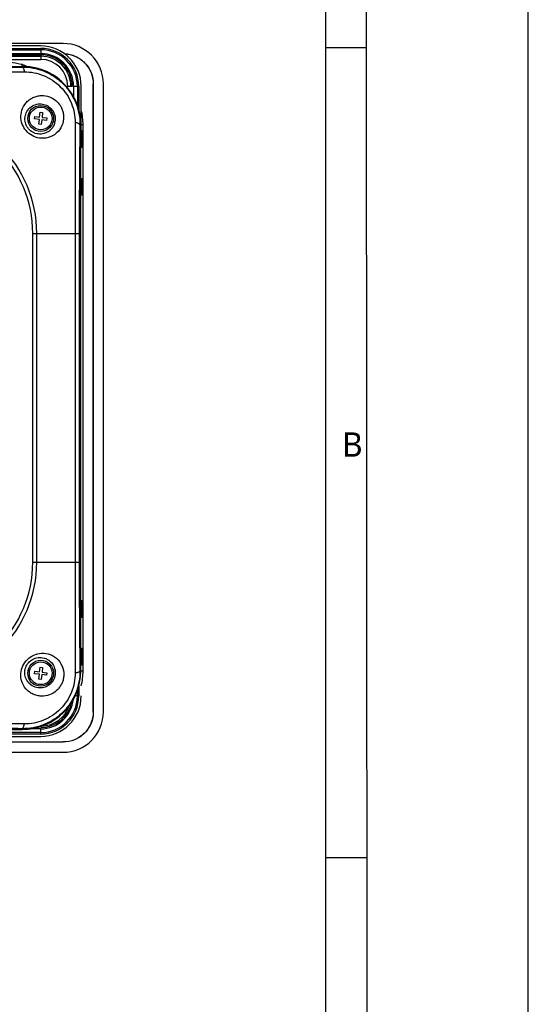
# Model space of a CAD drawing. Header units: millimetres. Extents: x 0 to 1188, y 0 to 840.
# Tile 29 of 30: x 1062 to 1188, y 354 to 597. Entities that reach past the tile are written whole.
import ezdxf

# ---------------------------------------------------------------- set-up
doc = ezdxf.new("R2010")
doc.units = ezdxf.units.MM
doc.header["$LTSCALE"] = 65.34
for name, color, linetype in [('00_TOPRB1000WD-FORMAT', 7, 'CONTINUOUS'), ('ISO7045-M3X5-4_8-SHAPE', 7, 'CONTINUOUS'), ('RB10W-P0100_REV0-SHAPE', 7, 'CONTINUOUS'), ('RB10W-P0300_REV0-SHAPE', 7, 'CONTINUOUS'), ('RB10W-P0400_GASKET-SHAPE', 7, 'CONTINUOUS')]:
    doc.layers.add(name, color=color, linetype=linetype)
doc.styles.add('TEXTSTYLE_2', font='malgun.ttf')

msp = doc.modelspace()

# ---------------------------------------------------------------- linework, layer by layer
at = {"layer": '00_TOPRB1000WD-FORMAT', "color": 7, "linetype": 'Continuous'}
for p, q in [((1188, 0), (1188, 840)), ((1148.282653, 40), (1148, 800)), ((1138, 40), (1138, 790)), ((1138, 590), (1148, 590)), ((1138, 390), (1148, 390))]:
    msp.add_line(p, q, dxfattribs=at)
at = {"layer": 'ISO7045-M3X5-4_8-SHAPE', "color": 7, "linetype": 'Continuous'}
for p, q in [((1067.305632, 572.847814), (1067.450968, 574.03898)), ((1067.450968, 574.03898), (1068.046551, 573.966312)), ((1068.046551, 573.966312), (1067.901216, 572.775146)), ((1066.041798, 572.397566), (1066.114466, 572.993149)), ((1067.232965, 572.252231), (1066.041798, 572.397566)), ((1066.114466, 572.993149), (1067.305632, 572.847814)), ((1067.087629, 571.061064), (1067.232965, 572.252231)), ((1067.828548, 572.179563), (1067.683212, 570.988396)), ((1069.019714, 572.034227), (1067.828548, 572.179563)), ((1067.901216, 572.775146), (1069.092382, 572.62981)), ((1069.092382, 572.62981), (1069.019714, 572.034227)), ((1067.683212, 570.988396), (1067.087629, 571.061064)), ((1066.041798, 435.397566), (1066.114466, 435.993149)), ((1067.232965, 435.252231), (1066.041798, 435.397566)), ((1066.114466, 435.993149), (1067.305632, 435.847814)), ((1067.087629, 434.061064), (1067.232965, 435.252231)), ((1067.305632, 435.847814), (1067.450968, 437.03898)), ((1067.450968, 437.03898), (1068.046551, 436.966312)), ((1067.828548, 435.179563), (1067.683212, 433.988396)), ((1069.019714, 435.034227), (1067.828548, 435.179563)), ((1068.046551, 436.966312), (1067.901216, 435.775146)), ((1067.901216, 435.775146), (1069.092382, 435.62981)), ((1069.092382, 435.62981), (1069.019714, 435.034227)), ((1067.683212, 433.988396), (1067.087629, 434.061064))]:
    msp.add_line(p, q, dxfattribs=at)
for centre in [(1067.56709, 572.513688), (1067.56709, 435.513688)]:
    msp.add_circle(centre, 2.8, dxfattribs=at)
at = {"layer": 'RB10W-P0100_REV0-SHAPE', "color": 7, "linetype": 'Continuous'}
for p, q in [((1073.080795, 591.013688), (828.053385, 591.013688)), ((1062.96709, 585.359493), (1062.96709, 585.98353)), ((1063.870162, 585.327246), (1063.870162, 585.342278)), ((1070.56709, 583.242609), (1070.56709, 583.259015)), ((1080.56709, 581.027393), (1080.53218, 581.027393)), ((1080.53218, 425.999984), (1080.53218, 581.027393)), ((1080.56709, 581.027393), (1080.56709, 425.999984)), ((1083.06709, 425.999984), (1083.06709, 581.027393)), ((1078.036932, 570.913688), (1077.464231, 570.913688)), ((1077.464231, 436.113688), (1077.464231, 570.913688)), ((1077.748023, 569.506286), (1077.589166, 569.344532)), ((1077.60485, 569.502678), (1077.605833, 569.503184)), ((1077.605833, 569.503184), (1077.748023, 569.506286)), ((1078.036932, 436.113688), (1078.036932, 570.913688)), ((1077.776161, 568.701623), (1077.577738, 568.701623)), ((1077.577738, 566.129838), (1077.577738, 568.697539)), ((1077.776161, 568.701623), (1077.776161, 566.125754)), ((1077.776161, 566.125754), (1077.577738, 566.125754)), ((1077.748023, 565.32109), (1077.589171, 565.48284)), ((1077.605833, 565.324193), (1077.604873, 565.324685)), ((1077.748023, 565.32109), (1077.605833, 565.324193)), ((1077.776161, 556.901623), (1077.577738, 556.901623)), ((1077.577738, 554.329838), (1077.577738, 556.897539)), ((1077.748023, 557.706286), (1077.589166, 557.544532)), ((1077.60485, 557.702678), (1077.605833, 557.703184)), ((1077.605833, 557.703184), (1077.748023, 557.706286)), ((1077.776161, 556.901623), (1077.776161, 554.325754)), ((1077.776161, 554.325754), (1077.577738, 554.325754)), ((1077.748023, 553.52109), (1077.589171, 553.68284)), ((1077.605833, 553.524193), (1077.604873, 553.524685)), ((1077.748023, 553.52109), (1077.605833, 553.524193)), ((1077.776161, 452.701623), (1077.577738, 452.701623)), ((1077.577738, 450.129838), (1077.577738, 452.697539)), ((1077.748023, 453.506286), (1077.589166, 453.344532)), ((1077.60485, 453.502678), (1077.605833, 453.503184)), ((1077.605833, 453.503184), (1077.748023, 453.506286)), ((1077.776161, 452.701623), (1077.776161, 450.125754)), ((1077.776161, 450.125754), (1077.577738, 450.125754)), ((1077.748023, 449.32109), (1077.589171, 449.48284)), ((1077.605833, 449.324193), (1077.604873, 449.324685)), ((1077.748023, 449.32109), (1077.605833, 449.324193)), ((1077.776161, 440.901623), (1077.577738, 440.901623)), ((1077.577738, 438.329838), (1077.577738, 440.897539)), ((1077.748023, 441.706286), (1077.589166, 441.544532)), ((1077.60485, 441.702678), (1077.605833, 441.703184)), ((1077.605833, 441.703184), (1077.748023, 441.706286)), ((1077.776161, 440.901623), (1077.776161, 438.325754)), ((1077.776161, 438.325754), (1077.577738, 438.325754)), ((1077.748023, 437.52109), (1077.589171, 437.68284)), ((1077.464231, 436.113688), (1078.036932, 436.113688)), ((1077.605833, 437.524193), (1077.604873, 437.524685)), ((1077.748023, 437.52109), (1077.605833, 437.524193)), ((1080.56709, 425.999984), (1080.53218, 425.999983)), ((1053.171707, 421.616547), (1062.96709, 421.616547)), ((828.053385, 418.548598), (1073.080795, 418.548598)), ((1073.080795, 418.513688), (828.053386, 418.513688)), ((1073.080795, 418.513688), (1073.080795, 418.548598)), ((828.053385, 416.013688), (1073.080795, 416.013688))]:
    msp.add_line(p, q, dxfattribs=at)
for centre, radius, start, end in [((1063.141519, 570.815081), 14.545459, 90.095156, 90.68710622), ((1063.141459, 570.812144), 14.548395, 87.1289552, 90.09490093), ((1063.169343, 571.369806), 13.990037, 86.57774122, 87.12861419), ((1062.96709, 570.913688), 14.497141, 0, 58.38281803), ((1062.96709, 570.913688), 15.069842, 0, 14.2974099), ((1062.96709, 436.113688), 14.497141, 270, 360), ((1062.96709, 436.113688), 15.069842, 345.7025901, 360)]:
    msp.add_arc(centre, radius, start, end, dxfattribs=at)
for centre, major_axis, ratio, start_param, end_param in [((1073.053367, 580.999965), (7.090462, 7.090462), 0.9972646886, -0.7840286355, 0.7840286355), ((1033.733987, 588.331952), (90, 0), 0.0349207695, -1.5707963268, -1.2399831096), ((1073.053367, 426.027412), (7.090462, -7.090462), 0.9972646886, -0.7840286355, 0.7840286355)]:
    msp.add_ellipse(centre, major_axis=major_axis, ratio=ratio, start_param=start_param, end_param=end_param, dxfattribs=at)
for points, knots in [([(1073.44109, 588.50488), (1074.384916, 588.458786), (1075.807328, 588.113854), (1077.452935, 587.1621), (1078.532811, 586.223769), (1079.418907, 585.100298), (1080.288563, 583.409734), (1080.56709, 581.972564), (1080.56709, 581.027393)], [0, 0, 0, 0, 0.249610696, 0.3747758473, 0.4999660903, 0.6251448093, 0.7503311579, 1, 1, 1, 1]), ([(1073.493892, 588.467141), (1074.42792, 588.4146), (1075.834216, 588.064522), (1077.459702, 587.113517), (1078.526399, 586.179036), (1079.401026, 585.06246), (1080.257977, 583.38573), (1080.53218, 581.962833), (1080.53218, 581.027393)], [0, 0, 0, 0, 0.2494620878, 0.3747313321, 0.500007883, 0.6252839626, 0.7505550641, 1, 1, 1, 1]), ([(1064.004467, 585.334894), (1065.142525, 585.266839), (1067.441714, 584.845072), (1069.56926, 583.873297), (1070.56709, 583.259015)], [0, 0, 0, 0, 0.4931521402, 1, 1, 1, 1]), ([(1077.577738, 568.697539), (1077.577738, 568.798364), (1077.578615, 568.944999), (1077.582028, 569.131829), (1077.585048, 569.251647), (1077.589576, 569.350359), (1077.592418, 569.426717), (1077.599741, 569.472309), (1077.600135, 569.497912), (1077.60485, 569.502678)], [0, 0, 0, 0, 0.3750936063, 0.5453786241, 0.6954459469, 0.8202923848, 0.9148816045, 0.9750589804, 1, 1, 1, 1]), ([(1077.748023, 569.506286), (1077.749599, 569.506321), (1077.751871, 569.499144), (1077.754061, 569.489012), (1077.756673, 569.468759), (1077.76038, 569.428953), (1077.764443, 569.361024), (1077.768486, 569.261542), (1077.771838, 569.139884), (1077.775234, 568.950803), (1077.776161, 568.802748), (1077.776161, 568.701623)], [0, 0, 0, 0, 0.0058637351, 0.0206576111, 0.044867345, 0.0783123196, 0.1714049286, 0.296464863, 0.4493376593, 0.623845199, 1, 1, 1, 1]), ([(1077.604873, 565.324685), (1077.599941, 565.32963), (1077.599721, 565.356071), (1077.592262, 565.402388), (1077.589471, 565.479446), (1077.584941, 565.578837), (1077.581938, 565.699601), (1077.578594, 565.885484), (1077.577738, 566.030766), (1077.577738, 566.129838)], [0, 0, 0, 0, 0.0259802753, 0.0876111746, 0.1827473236, 0.3080899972, 0.4596595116, 0.631440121, 1, 1, 1, 1]), ([(1077.776161, 566.125754), (1077.776161, 566.022725), (1077.775209, 565.873165), (1077.771734, 565.682954), (1077.768361, 565.562199), (1077.764303, 565.463435), (1077.760205, 565.396102), (1077.756498, 565.356975), (1077.75388, 565.337489), (1077.751808, 565.327743), (1077.749513, 565.321058), (1077.748023, 565.32109)], [0, 0, 0, 0, 0.3832278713, 0.5562500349, 0.7077260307, 0.8323141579, 0.9245804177, 0.9571668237, 0.9804377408, 0.9944558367, 1, 1, 1, 1]), ([(1077.577738, 556.897539), (1077.577738, 556.998364), (1077.578615, 557.144999), (1077.582028, 557.331829), (1077.585048, 557.451647), (1077.589576, 557.550359), (1077.592418, 557.626717), (1077.599741, 557.672309), (1077.600135, 557.697912), (1077.60485, 557.702678)], [0, 0, 0, 0, 0.3750936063, 0.5453786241, 0.6954459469, 0.8202923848, 0.9148816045, 0.9750589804, 1, 1, 1, 1]), ([(1077.748023, 557.706286), (1077.749599, 557.706321), (1077.751871, 557.699144), (1077.754061, 557.689012), (1077.756673, 557.668759), (1077.76038, 557.628953), (1077.764443, 557.561024), (1077.768486, 557.461542), (1077.771838, 557.339884), (1077.775234, 557.150803), (1077.776161, 557.002748), (1077.776161, 556.901623)], [0, 0, 0, 0, 0.0058637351, 0.0206576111, 0.044867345, 0.0783123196, 0.1714049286, 0.296464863, 0.4493376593, 0.623845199, 1, 1, 1, 1]), ([(1077.604873, 553.524685), (1077.599941, 553.52963), (1077.599721, 553.556071), (1077.592262, 553.602388), (1077.589471, 553.679446), (1077.584941, 553.778837), (1077.581938, 553.899601), (1077.578594, 554.085484), (1077.577738, 554.230766), (1077.577738, 554.329838)], [0, 0, 0, 0, 0.0259802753, 0.0876111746, 0.1827473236, 0.3080899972, 0.4596595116, 0.631440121, 1, 1, 1, 1]), ([(1077.776161, 554.325754), (1077.776161, 554.222725), (1077.775209, 554.073165), (1077.771734, 553.882954), (1077.768361, 553.762199), (1077.764303, 553.663435), (1077.760205, 553.596102), (1077.756498, 553.556975), (1077.75388, 553.537489), (1077.751808, 553.527743), (1077.749513, 553.521058), (1077.748023, 553.52109)], [0, 0, 0, 0, 0.3832278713, 0.5562500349, 0.7077260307, 0.8323141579, 0.9245804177, 0.9571668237, 0.9804377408, 0.9944558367, 1, 1, 1, 1]), ([(1077.577738, 452.697539), (1077.577738, 452.798364), (1077.578615, 452.944999), (1077.582028, 453.131829), (1077.585048, 453.251647), (1077.589576, 453.350359), (1077.592418, 453.426717), (1077.599741, 453.472309), (1077.600135, 453.497912), (1077.60485, 453.502678)], [0, 0, 0, 0, 0.3750936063, 0.5453786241, 0.6954459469, 0.8202923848, 0.9148816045, 0.9750589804, 1, 1, 1, 1]), ([(1077.748023, 453.506286), (1077.749599, 453.506321), (1077.751871, 453.499144), (1077.754061, 453.489012), (1077.756673, 453.468759), (1077.76038, 453.428953), (1077.764443, 453.361024), (1077.768486, 453.261542), (1077.771838, 453.139884), (1077.775234, 452.950803), (1077.776161, 452.802748), (1077.776161, 452.701623)], [0, 0, 0, 0, 0.0058637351, 0.0206576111, 0.044867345, 0.0783123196, 0.1714049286, 0.296464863, 0.4493376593, 0.623845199, 1, 1, 1, 1]), ([(1077.604873, 449.324685), (1077.599941, 449.32963), (1077.599721, 449.356071), (1077.592262, 449.402388), (1077.589471, 449.479446), (1077.584941, 449.578837), (1077.581938, 449.699601), (1077.578594, 449.885484), (1077.577738, 450.030766), (1077.577738, 450.129838)], [0, 0, 0, 0, 0.0259802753, 0.0876111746, 0.1827473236, 0.3080899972, 0.4596595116, 0.631440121, 1, 1, 1, 1]), ([(1077.776161, 450.125754), (1077.776161, 450.022725), (1077.775209, 449.873165), (1077.771734, 449.682954), (1077.768361, 449.562199), (1077.764303, 449.463435), (1077.760205, 449.396102), (1077.756498, 449.356975), (1077.75388, 449.337489), (1077.751808, 449.327743), (1077.749513, 449.321058), (1077.748023, 449.32109)], [0, 0, 0, 0, 0.3832278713, 0.5562500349, 0.7077260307, 0.8323141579, 0.9245804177, 0.9571668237, 0.9804377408, 0.9944558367, 1, 1, 1, 1]), ([(1077.577738, 440.897539), (1077.577738, 440.998364), (1077.578615, 441.144999), (1077.582028, 441.331829), (1077.585048, 441.451647), (1077.589576, 441.550359), (1077.592418, 441.626717), (1077.599741, 441.672309), (1077.600135, 441.697912), (1077.60485, 441.702678)], [0, 0, 0, 0, 0.3750936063, 0.5453786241, 0.6954459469, 0.8202923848, 0.9148816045, 0.9750589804, 1, 1, 1, 1]), ([(1077.748023, 441.706286), (1077.749599, 441.706321), (1077.751871, 441.699144), (1077.754061, 441.689012), (1077.756673, 441.668759), (1077.76038, 441.628953), (1077.764443, 441.561024), (1077.768486, 441.461542), (1077.771838, 441.339884), (1077.775234, 441.150803), (1077.776161, 441.002748), (1077.776161, 440.901623)], [0, 0, 0, 0, 0.0058637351, 0.0206576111, 0.044867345, 0.0783123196, 0.1714049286, 0.296464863, 0.4493376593, 0.623845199, 1, 1, 1, 1]), ([(1077.604873, 437.524685), (1077.599941, 437.52963), (1077.599721, 437.556071), (1077.592262, 437.602388), (1077.589471, 437.679446), (1077.584941, 437.778837), (1077.581938, 437.899601), (1077.578594, 438.085484), (1077.577738, 438.230766), (1077.577738, 438.329838)], [0, 0, 0, 0, 0.0259802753, 0.0876111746, 0.1827473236, 0.3080899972, 0.4596595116, 0.631440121, 1, 1, 1, 1]), ([(1077.776161, 438.325754), (1077.776161, 438.222725), (1077.775209, 438.073165), (1077.771734, 437.882954), (1077.768361, 437.762199), (1077.764303, 437.663435), (1077.760205, 437.596102), (1077.756498, 437.556975), (1077.75388, 437.537489), (1077.751808, 437.527743), (1077.749513, 437.521058), (1077.748023, 437.52109)], [0, 0, 0, 0, 0.3832278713, 0.5562500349, 0.7077260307, 0.8323141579, 0.9245804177, 0.9571668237, 0.9804377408, 0.9944558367, 1, 1, 1, 1]), ([(1080.56709, 425.999984), (1080.56709, 425.025384), (1080.270738, 423.542053), (1079.346801, 421.812112), (1078.408519, 420.672259), (1077.268666, 419.733978), (1075.538726, 418.81004), (1074.055395, 418.513688), (1073.080795, 418.513688)], [0, 0, 0, 0, 0.2496133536, 0.3748038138, 0.5, 0.6251961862, 0.7503866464, 1, 1, 1, 1]), ([(1080.53218, 425.999984), (1080.53218, 425.030718), (1080.237548, 423.554742), (1079.318332, 421.832604), (1078.383739, 420.697039), (1077.248174, 419.762446), (1075.526037, 418.84323), (1074.05006, 418.548598), (1073.080795, 418.548598)], [0, 0, 0, 0, 0.2494083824, 0.3747007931, 0.500000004, 0.6252992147, 0.7505916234, 1, 1, 1, 1])]:
    msp.add_open_spline(points, degree=3, knots=knots, dxfattribs=at)
at = {"layer": 'RB10W-P0300_REV0-SHAPE', "color": 7, "linetype": 'Continuous'}
for p, q in [((1062.96709, 585.197773), (1062.96709, 585.344728)), ((1077.251173, 570.913688), (1077.450263, 570.913688)), ((1077.450263, 436.113688), (1077.450263, 570.913688)), ((1065.608192, 544.090388), (1077.080085, 544.090388)), ((1065.608192, 462.943688), (1065.608192, 544.090388)), ((1066.608192, 462.943688), (1066.608192, 544.090388)), ((1076.081304, 544.090388), (1076.081304, 462.943688)), ((1077.080085, 544.090388), (1077.080085, 462.943688)), ((1065.608192, 462.943688), (1077.080085, 462.943688)), ((1077.251251, 436.113688), (1077.450263, 436.113688)), ((1053.171707, 421.630516), (1062.96709, 421.630516)), ((1062.96709, 421.82949), (1062.96709, 421.630516))]:
    msp.add_line(p, q, dxfattribs=at)
for centre in [(1067.56709, 572.513688), (1067.56709, 435.513688)]:
    msp.add_circle(centre, 3.2, dxfattribs=at)
for centre, radius, start, end in [((1063.140362, 570.810808), 14.534953, 86.59319538, 90.68304312), ((1062.96709, 570.913688), 14.483173, 0, 58.34879343), ((1036.14409, 544.090388), 30.464102, 0, 90), ((1036.14409, 544.090388), 29.464102, 0, 90), ((1036.14409, 462.943688), 30.464102, 270, 360), ((1036.14409, 462.943688), 29.464102, 270, 360), ((1062.96709, 436.113688), 14.483173, 270, 360)]:
    msp.add_arc(centre, radius, start, end, dxfattribs=at)
msp.add_ellipse((1033.733987, 588.331952), major_axis=(90.4, 0), ratio=0.0349207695, start_param=-1.5707963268, end_param=-1.2415023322, dxfattribs=at)
for points, knots in [([(1036.14409, 585.02669), (1038.422473, 585.02669), (1047.363691, 585.042896), (1056.304707, 585.120514), (1062.96709, 585.197773)], [0, 0, 0, 0, 0.2548180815, 1, 1, 1, 1]), ([(1036.14409, 584.027908), (1038.468888, 584.027908), (1047.598422, 584.023418), (1056.727973, 584.011327), (1063.5327, 584.023664)], [0, 0, 0, 0, 0.2546458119, 1, 1, 1, 1]), ([(1062.96709, 585.197773), (1063.886845, 585.206942), (1065.746295, 585.043374), (1068.445871, 584.252885), (1070.962151, 582.930246), (1073.175813, 581.122659), (1074.983465, 578.909038), (1076.306184, 576.392739), (1077.096749, 573.693065), (1077.260342, 571.83351), (1077.251173, 570.913688)], [0, 0, 0, 0, 0.122855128, 0.2474560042, 0.373371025, 0.4999920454, 0.6266137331, 0.7525299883, 0.8771360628, 1, 1, 1, 1]), ([(1062.96709, 585.197773), (1063.032574, 585.190895), (1063.132699, 585.123079), (1063.230211, 584.994366), (1063.340355, 584.793513), (1063.450876, 584.466754), (1063.508545, 584.181429), (1063.5327, 584.023664)], [0, 0, 0, 0, 0.1452923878, 0.2424739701, 0.3589266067, 0.6478192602, 1, 1, 1, 1]), ([(1063.5327, 584.023664), (1064.334171, 584.025109), (1065.956517, 583.870091), (1068.313852, 583.165696), (1070.517415, 581.998008), (1072.460727, 580.40755), (1074.051243, 578.464273), (1075.219001, 576.260693), (1075.923464, 573.903272), (1076.078503, 572.280834), (1076.07706, 571.479305)], [0, 0, 0, 0, 0.1222158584, 0.2466935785, 0.3728815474, 0.49999202, 0.6271031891, 0.7532924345, 0.8777753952, 1, 1, 1, 1]), ([(1070.56709, 583.242609), (1069.568901, 583.857929), (1067.441275, 584.830637), (1065.141666, 585.252342), (1064.004101, 585.320074)], [0, 0, 0, 0, 0.5071413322, 1, 1, 1, 1]), ([(1062.689446, 573.066708), (1062.703186, 573.719295), (1062.990904, 575.090864), (1064.010746, 576.554009), (1065.163582, 577.427707), (1066.147829, 577.890259), (1067.185866, 578.137136), (1068.557, 578.18452), (1070.201909, 577.760238), (1071.55744, 576.782886), (1072.368887, 575.77037), (1072.834601, 574.9072), (1073.138206, 573.965198), (1073.221261, 573.305697), (1073.231767, 572.974523)], [0, 0, 0, 0, 0.1207352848, 0.2523206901, 0.3199275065, 0.3865940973, 0.451990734, 0.5159067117, 0.6389760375, 0.7583409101, 0.8179134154, 0.8778983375, 0.938712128, 1, 1, 1, 1]), ([(1063.679167, 572.513688), (1063.698996, 572.981558), (1063.928579, 573.960252), (1064.824539, 575.202924), (1065.953972, 575.870893), (1066.938498, 576.098449), (1067.897988, 576.128541), (1069.041592, 575.8326), (1069.98189, 575.154968), (1070.543504, 574.453849), (1070.975434, 573.655479), (1071.12813, 572.970338), (1071.143702, 572.513688)], [0, 0, 0, 0, 0.1233387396, 0.2576011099, 0.3927895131, 0.4584308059, 0.5222268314, 0.6442185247, 0.7618683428, 0.8205239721, 0.8796572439, 1, 1, 1, 1]), ([(1073.231767, 572.974523), (1073.255688, 572.220424), (1072.966907, 570.649026), (1071.557534, 568.714398), (1069.485558, 567.622461), (1067.301077, 567.506432), (1065.383847, 568.172678), (1063.882497, 569.41917), (1062.895438, 571.105339), (1062.675623, 572.410246), (1062.689446, 573.066708)], [0, 0, 0, 0, 0.1350855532, 0.275899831, 0.4141617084, 0.5401187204, 0.656922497, 0.7694783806, 0.8824375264, 1, 1, 1, 1]), ([(1071.143702, 572.513688), (1071.161754, 571.98429), (1070.961706, 570.874847), (1070.132644, 569.719344), (1069.212221, 569.074046), (1068.450666, 568.76122), (1067.67671, 568.623792), (1066.698773, 568.650138), (1065.566965, 569.018036), (1064.667795, 569.756177), (1064.150064, 570.495151), (1063.764738, 571.334546), (1063.6593, 572.044935), (1063.679167, 572.513688)], [0, 0, 0, 0, 0.1329108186, 0.2731629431, 0.344372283, 0.4129073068, 0.4780512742, 0.5401519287, 0.6570091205, 0.7691815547, 0.8253523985, 0.8822776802, 1, 1, 1, 1]), ([(1076.07706, 571.479305), (1076.073014, 569.247817), (1076.065194, 560.118174), (1076.081303, 550.988538), (1076.081304, 544.090388)], [0, 0, 0, 0, 0.2444227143, 1, 1, 1, 1]), ([(1077.251173, 570.913688), (1077.244295, 570.979173), (1077.176479, 571.079299), (1077.047766, 571.176813), (1076.846912, 571.286958), (1076.520151, 571.397481), (1076.234825, 571.455151), (1076.07706, 571.479305)], [0, 0, 0, 0, 0.1452932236, 0.242474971, 0.3589276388, 0.6478199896, 1, 1, 1, 1]), ([(1077.251173, 570.913688), (1077.225846, 568.72964), (1077.130437, 559.788849), (1077.080085, 550.8475), (1077.080085, 544.090388)], [0, 0, 0, 0, 0.2442814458, 1, 1, 1, 1]), ([(1076.081304, 462.943688), (1076.081304, 460.61827), (1076.07681, 451.486369), (1076.064718, 442.35445), (1076.077072, 435.547976)], [0, 0, 0, 0, 0.2546477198, 1, 1, 1, 1]), ([(1077.080085, 462.943688), (1077.080085, 460.664693), (1077.0963, 451.721141), (1077.173958, 442.777792), (1077.251251, 436.113688)], [0, 0, 0, 0, 0.2548200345, 1, 1, 1, 1]), ([(1062.668695, 434.969444), (1062.655274, 435.628736), (1062.876274, 436.937575), (1063.865014, 438.630005), (1065.369582, 439.88406), (1067.296351, 440.557879), (1069.496295, 440.443324), (1071.580908, 439.34378), (1072.996497, 437.398623), (1073.286961, 435.820949), (1073.263337, 435.063265)], [0, 0, 0, 0, 0.1174909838, 0.2301257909, 0.3425604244, 0.4594349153, 0.5856930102, 0.7243142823, 0.8649370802, 1, 1, 1, 1]), ([(1063.649, 435.513688), (1063.629366, 435.985166), (1063.735727, 436.698927), (1064.122793, 437.542192), (1064.642382, 438.284748), (1065.545983, 439.028285), (1066.685215, 439.400375), (1067.671396, 439.428162), (1068.45301, 439.290057), (1069.221911, 438.974439), (1070.148862, 438.324287), (1070.98305, 437.161889), (1071.185021, 436.046393), (1071.167309, 435.513688)], [0, 0, 0, 0, 0.1176276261, 0.1743527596, 0.230369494, 0.3424190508, 0.459376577, 0.5216201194, 0.5869706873, 0.6557621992, 0.7270990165, 0.8671388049, 1, 1, 1, 1]), ([(1077.251251, 436.113688), (1077.260421, 435.193938), (1077.096859, 433.334495), (1076.306385, 430.634921), (1074.98376, 428.118629), (1073.176178, 425.904943), (1070.962548, 424.09726), (1068.446224, 422.77451), (1065.746512, 421.983923), (1063.886927, 421.820323), (1062.96709, 421.82949)], [0, 0, 0, 0, 0.1228536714, 0.2474534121, 0.3733677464, 0.4999885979, 0.6266106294, 0.7525276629, 0.8771348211, 1, 1, 1, 1]), ([(1076.077072, 435.547976), (1076.078518, 434.746512), (1075.923506, 433.124179), (1075.219125, 430.766854), (1074.05145, 428.563286), (1072.460996, 426.619957), (1070.51771, 425.029416), (1068.314104, 423.861632), (1065.956645, 423.157152), (1064.334177, 423.00211), (1063.532633, 423.003553)], [0, 0, 0, 0, 0.1222139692, 0.2466902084, 0.3728772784, 0.4999875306, 0.6270991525, 0.7532894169, 0.877773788, 1, 1, 1, 1]), ([(1071.167309, 435.513688), (1071.151969, 435.05236), (1070.998052, 434.36096), (1070.562185, 433.555989), (1069.996109, 432.849624), (1069.047068, 432.166527), (1067.892264, 431.86931), (1066.92347, 431.901664), (1065.93049, 432.133797), (1064.795367, 432.809725), (1063.897845, 434.061174), (1063.668567, 435.043785), (1063.649, 435.513688)], [0, 0, 0, 0, 0.1206512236, 0.1796955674, 0.2383319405, 0.356096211, 0.4783394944, 0.5422785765, 0.6080491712, 0.7433636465, 0.8770674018, 1, 1, 1, 1]), ([(1077.251251, 436.113688), (1077.244373, 436.048193), (1077.176556, 435.94805), (1077.047833, 435.850517), (1076.846968, 435.740352), (1076.520189, 435.629811), (1076.234846, 435.572133), (1076.077072, 435.547976)], [0, 0, 0, 0, 0.1453034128, 0.2424874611, 0.3589406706, 0.6478293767, 1, 1, 1, 1]), ([(1073.263337, 435.063265), (1073.252864, 434.727384), (1073.169013, 434.062107), (1072.862389, 433.113612), (1072.39435, 432.246983), (1071.578023, 431.228928), (1070.212922, 430.245736), (1068.555721, 429.820443), (1067.174654, 429.870928), (1066.130002, 430.122183), (1065.140813, 430.590637), (1063.986642, 431.471447), (1062.968387, 432.940953), (1062.682013, 434.315208), (1062.668695, 434.969444)], [0, 0, 0, 0, 0.0618158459, 0.1224782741, 0.1823922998, 0.2419566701, 0.3614368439, 0.4847283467, 0.5487621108, 0.6142582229, 0.6809838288, 0.7486045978, 0.8796271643, 1, 1, 1, 1]), ([(1062.96709, 421.82949), (1061.72714, 421.843867), (1056.694239, 421.89952), (1051.661191, 421.942596), (1047.868083, 421.965056)], [0, 0, 0, 0, 0.2463703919, 1, 1, 1, 1]), ([(1063.532633, 423.003553), (1062.269549, 423.005843), (1057.144042, 423.012481), (1052.018529, 423.009398), (1048.156108, 423.006215)], [0, 0, 0, 0, 0.2464313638, 1, 1, 1, 1]), ([(1062.96709, 421.82949), (1063.032567, 421.836368), (1063.132679, 421.904184), (1063.230178, 422.032889), (1063.340309, 422.233735), (1063.450817, 422.560481), (1063.50848, 422.845794), (1063.532633, 423.003553)], [0, 0, 0, 0, 0.145285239, 0.2424652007, 0.3589174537, 0.6478126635, 1, 1, 1, 1])]:
    msp.add_open_spline(points, degree=3, knots=knots, dxfattribs=at)
at = {"layer": 'RB10W-P0400_GASKET-SHAPE', "color": 7, "linetype": 'Continuous'}
for p, q in [((1067.56709, 590.413688), (828.56709, 590.413688)), ((828.56709, 589.813688), (1067.56709, 589.813688)), ((828.56709, 589.472267), (1067.56709, 589.472267)), ((828.56709, 588.530846), (1067.56709, 588.530846)), ((1067.56709, 589.813688), (1067.56709, 588.530846)), ((828.56709, 588.213688), (1067.56709, 588.213688)), ((828.56709, 587.860479), (1067.56709, 587.860479)), ((828.56709, 587.081327), (1067.56709, 587.081327)), ((1067.56709, 588.213688), (1067.56709, 587.081327)), ((1075.36709, 580.413688), (1074.234729, 580.413688)), ((1076.96709, 580.413688), (1075.684247, 580.413688)), ((1075.684247, 580.413688), (1075.684247, 577.835882)), ((1076.625669, 580.413688), (1076.625669, 575.711892)), ((1076.96709, 580.413688), (1076.96709, 574.616695)), ((1077.56709, 569.502678), (1077.56709, 580.413688)), ((1076.625669, 431.315701), (1076.625669, 429.913688)), ((1076.96709, 432.424055), (1076.96709, 429.913688)), ((1076.96709, 429.913688), (1076.049572, 429.913688)), ((1067.56709, 420.85511), (828.56709, 420.85511)), ((1067.56709, 421.796531), (1065.109429, 421.796531)), ((1067.56709, 420.513688), (1067.56709, 421.796531)), ((1067.56709, 420.513688), (828.56709, 420.513688)), ((828.56709, 419.913688), (1067.56709, 419.913688))]:
    msp.add_line(p, q, dxfattribs=at)
for centre, radius, start, end in [((1067.56709, 580.413688), 10, 0, 90), ((1067.56709, 580.413688), 9.4, 0, 90), ((1067.56709, 580.413688), 9.058579, 0, 90), ((1067.56709, 580.413688), 8.117157, 0, 90), ((1058.56709, 571.413688), 15, 68.64720397, 90), ((1067.56709, 580.413688), 7.8, 0, 90), ((1067.56709, 580.413688), 7.446791, 0, 90), ((1067.56709, 580.413688), 6.667639, 0, 90), ((1067.56709, 429.913688), 10, 270, 360), ((1067.56709, 429.913688), 9.4, 270, 360), ((1067.56709, 429.913688), 9.058579, 270, 360), ((1067.56709, 429.913688), 8.117157, 270, 354.34480546), ((1067.56709, 429.913688), 7.8, 270, 348.7012879), ((1067.56709, 429.913688), 7.446791, 272.01778533, 341.20615917)]:
    msp.add_arc(centre, radius, start, end, dxfattribs=at)

# ---------------------------------------------------------------- texts
at = {"layer": '00_TOPRB1000WD-FORMAT', "color": 7, "linetype": 'Continuous', "insert": (1142, 495), "char_height": 6, "width": 4.86666667, "attachment_point": 1, "line_spacing_factor": 0.9, "style": 'TEXTSTYLE_2'}
msp.add_mtext('B', dxfattribs=at)

doc.saveas('drawing.dxf')
